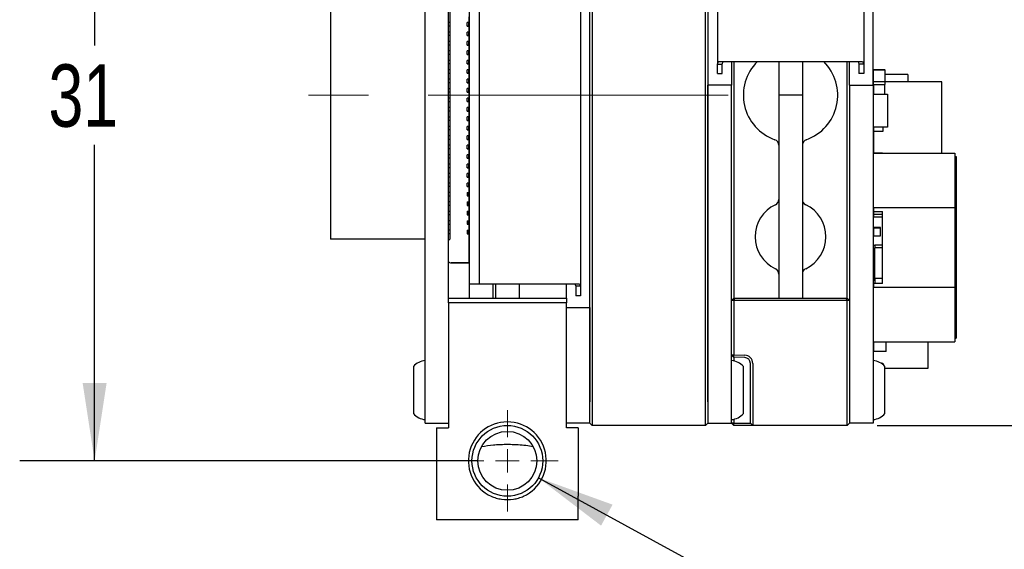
# Paper-space layout 'FFC body' of a CAD drawing. Header units: millimetres. Extents: x 5 to 274, y 4 to 211.
# Tile 5 of 12: x 97 to 139, y 142 to 165. Entities that reach past the tile are written whole.
import ezdxf

# ---------------------------------------------------------------- set-up
doc = ezdxf.new("R2010")
doc.units = ezdxf.units.MM
doc.linetypes.add('CENTERX2', pattern=[20.32, 12.7, -2.54, 2.54, -2.54])
doc.layers.add('DIMENSIONS', color=8, linetype='Continuous')
doc.styles.add('SLDTEXTSTYLE0', font='TXT', dxfattribs={"width": 0.75})
doc.styles.add('SLDTEXTSTYLE5', font='TXT', dxfattribs={"width": 0.675})
doc.dimstyles.new('SLDDIMSTYLE2', dxfattribs={"dimtxt": 2.645833, "dimasz": 3.302, "dimexe": 0, "dimexo": 0.0625, "dimgap": 0.661458, "dimtad": 0, "dimtih": 1, "dimtoh": 1, "dimdec": 0, "dimrnd": 1e-09, "dimzin": 12, "dimdsep": 46, "dimtxsty": 'SLDTEXTSTYLE0', "dimsah": 1, "dimcen": 0.09, "dimadec": 0, "dimazin": 3, "dimtfac": 1, "dimtdec": 0, "dimtofl": 0, "dimtmove": 0, "dimatfit": 3, "dimfxl": 1, "dimfrac": 2, "dimtolj": 1, "dimtzin": 12, "dimarcsym": 0})
doc.dimstyles.new('SLDDIMSTYLE9', dxfattribs={"dimtxt": 2.645833, "dimasz": 3.302, "dimexe": 0, "dimexo": 0.0625, "dimgap": 0.661458, "dimtad": 0, "dimtih": 1, "dimtoh": 1, "dimdec": 6, "dimrnd": 1e-09, "dimzin": 12, "dimdsep": 46, "dimtxsty": 'SLDTEXTSTYLE0', "dimsah": 1, "dimcen": 0, "dimadec": 0, "dimazin": 3, "dimtfac": 1, "dimtofl": 0, "dimtmove": 0, "dimatfit": 3, "dimfxl": 1, "dimfrac": 2, "dimtolj": 1, "dimtzin": 12, "dimarcsym": 0})

# ---------------------------------------------------------------- blocks, each defined once
blk = doc.blocks.new('_D_61')
at = {"layer": 'DIMENSIONS'}
for p, q in [((116.779, 176.916), (97.385, 176.916)), ((100.56, 176.916), (100.56, 163.518)), ((100.56, 145.916), (100.56, 159.314)), ((116.779, 145.916), (97.385, 145.916))]:
    blk.add_line(p, q, dxfattribs=at)
for points in [[(100.56, 176.916), (100.052, 173.614), (101.068, 173.614)], [(100.56, 145.916), (101.068, 149.218), (100.052, 149.218)]]:
    blk.add_solid(points, dxfattribs=at)
at = {"layer": 'DIMENSIONS', "insert": (98.605, 162.725), "char_height": 2.6458, "attachment_point": 1, "style": 'SLDTEXTSTYLE0'}
blk.add_mtext('31', dxfattribs=at)
blk = doc.blocks.new('_D_63')
at = {"layer": 'DIMENSIONS'}
for p, q in [((133.719, 175.416), (160.092, 175.416)), ((156.917, 175.416), (156.917, 163.518)), ((156.917, 147.416), (156.917, 159.314)), ((133.719, 147.416), (160.092, 147.416))]:
    blk.add_line(p, q, dxfattribs=at)
for points in [[(156.917, 175.416), (156.409, 172.114), (157.425, 172.114)], [(156.917, 147.416), (157.425, 150.718), (156.409, 150.718)]]:
    blk.add_solid(points, dxfattribs=at)
at = {"layer": 'DIMENSIONS', "insert": (154.962, 162.725), "char_height": 2.6458, "attachment_point": 1, "style": 'SLDTEXTSTYLE0'}
blk.add_mtext('28', dxfattribs=at)
blk = doc.blocks.new('SW_SYMBOL_HOLE_DEPTH')
at = {"layer": 'DIMENSIONS', "color": 0}
for p, q in [((0, 875), (800, 875)), ((400, 875), (400, 75)), ((100, 555), (400, 75)), ((700, 555), (400, 75))]:
    blk.add_line(p, q, dxfattribs=at)
blk = doc.blocks.new('_D_66')
at = {"layer": 'DIMENSIONS'}
for p, q in [((119.366, 145.197), (130.36, 139.192)), ((130.36, 139.192), (131.917, 139.192))]:
    blk.add_line(p, q, dxfattribs=at)
blk.add_solid([(119.366, 145.197), (122.02, 143.169), (122.507, 144.06)], dxfattribs=at)
at = {"layer": 'DIMENSIONS', "xscale": 0.0033796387, "yscale": 0.0033796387, "zscale": 0.0033796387}
blk.add_blockref('SW_SYMBOL_HOLE_DEPTH', (150.654, 137.457), dxfattribs=at)
at = {"layer": 'DIMENSIONS', "attachment_point": 1}
for s, insert, char_height, style in [('4X M3 - 6H', (131.917, 140.501), 2.6458, 'SLDTEXTSTYLE5'), ('3', (155.429, 140.501), 2.646, 'SLDTEXTSTYLE0'), ('MIN', (158.359, 140.501), 2.6458, 'SLDTEXTSTYLE0')]:
    blk.add_mtext(s, dxfattribs=dict(at, insert=insert, char_height=char_height, style=style))
blk = doc.blocks.new('SW_CENTERMARKSYMBOL_43')
at = {"color": 0, "linetype": 'Continuous', "lineweight": 18}
for p, q in [((0, 1), (0, 2.15)), ((0, 0), (0, 0.5)), ((-1, 0), (-2.15, 0)), ((0, 0), (-0.5, 0)), ((0, 0), (0, -0.5)), ((0, 0), (0.5, 0)), ((1, 0), (2.15, 0)), ((0, -1), (0, -2.15))]:
    blk.add_line(p, q, dxfattribs=at)

psp = doc.layouts.new('FFC body')

# ---------------------------------------------------------------- linework, layer by layer
at = {"color": 7, "linetype": 'Continuous', "lineweight": 25}
for p, q in [((126.4491738, 148.4163894), (126.4491738, 174.4163894)), ((126.5491738, 174.4163894), (126.5491738, 148.4163894)), ((114.5701738, 148.5163894), (114.5701738, 174.3163894)), ((115.5491738, 152.7163894), (115.5491738, 172.5163894)), ((121.5491738, 148.4163894), (121.5491738, 172.4127078)), ((121.6491738, 172.4198205), (121.6491738, 148.4163894)), ((116.4491738, 153.4163894), (116.4491738, 169.4163894)), ((116.8491738, 169.4163894), (116.8491738, 153.4163894)), ((121.1491738, 169.5185626), (121.1491738, 153.3142162)), ((110.5596738, 169.3163894), (110.5596738, 155.3163894)), ((133.5491738, 162.3413894), (133.5491738, 168.5983894)), ((126.9491738, 168.2005626), (126.9491738, 162.7362162)), ((133.1491738, 168.2005626), (133.1491738, 162.7362162)), ((115.6091689, 167.5191008), (115.6091684, 155.3191008)), ((115.6091688, 164.4913894), (115.5491738, 164.4913894)), ((116.3391687, 164.3441008), (116.3391688, 164.4941008)), ((116.4191688, 164.4941008), (116.3391688, 164.4941008)), ((116.4191687, 164.3441008), (116.4191688, 164.4941008)), ((116.4191688, 164.7441008), (116.4191688, 164.4941008)), ((115.6091687, 164.3413894), (115.5491738, 164.3413894)), ((115.6091687, 164.0913894), (115.5491738, 164.0913894)), ((116.4191687, 164.3441008), (116.3391687, 164.3441008)), ((116.3391687, 164.3441008), (116.4191687, 164.3441008)), ((116.3391687, 164.3441008), (116.3391687, 164.3441008)), ((116.4191687, 164.0941008), (116.3391687, 164.0941008)), ((116.3391687, 163.9441008), (116.3391687, 164.0941008)), ((116.4191687, 164.3441008), (116.4191687, 164.3441008)), ((116.4191687, 164.3441008), (116.4191687, 164.0941008)), ((116.4191687, 163.9441008), (116.4191687, 164.0941008)), ((115.6091687, 163.9413894), (115.5491738, 163.9413894)), ((115.6091687, 163.6913894), (115.5491738, 163.6913894)), ((116.3391687, 163.9441008), (116.4191687, 163.9441008)), ((116.3391687, 163.9441008), (116.3391687, 163.9441008)), ((116.4191687, 163.9441008), (116.3391687, 163.9441008)), ((116.3391687, 163.5441008), (116.3391687, 163.6941008)), ((116.4191687, 163.6941008), (116.3391687, 163.6941008)), ((116.4191687, 163.9441008), (116.4191687, 163.9441008)), ((116.4191687, 163.9441008), (116.4191687, 163.6941008)), ((116.4191687, 163.5441008), (116.4191687, 163.6941008)), ((115.6091687, 163.5413894), (115.5491738, 163.5413894)), ((115.6091687, 163.2913894), (115.5491738, 163.2913894)), ((115.6091687, 163.1413894), (115.5491738, 163.1413894)), ((116.4191687, 163.5441008), (116.3391687, 163.5441008)), ((116.3391687, 163.5441008), (116.4191687, 163.5441008)), ((116.3391687, 163.5441008), (116.3391687, 163.5441008)), ((116.4191687, 163.2941008), (116.3391687, 163.2941008)), ((116.3391687, 163.1441008), (116.3391687, 163.2941008)), ((116.4191687, 163.1441008), (116.3391687, 163.1441008)), ((116.3391687, 163.1441008), (116.4191687, 163.1441008)), ((116.3391687, 163.1441008), (116.3391687, 163.1441008)), ((116.4191687, 163.5441008), (116.4191687, 163.5441008)), ((116.4191687, 163.5441008), (116.4191687, 163.2941008)), ((116.4191687, 163.1441008), (116.4191687, 163.2941008)), ((116.4191687, 163.1441008), (116.4191687, 163.1441008)), ((116.4191687, 163.1441008), (116.4191687, 162.8941008)), ((115.6091687, 162.8913894), (115.5491738, 162.8913894)), ((115.6091687, 162.7413894), (115.5491738, 162.7413894)), ((116.4191687, 162.8941008), (116.3391687, 162.8941008)), ((116.3391687, 162.7441008), (116.3391687, 162.8941008)), ((116.3391687, 162.7441008), (116.4191687, 162.7441008)), ((116.3391687, 162.7441008), (116.3391687, 162.7441008)), ((116.4191687, 162.7441008), (116.3391687, 162.7441008)), ((116.4191687, 162.7441008), (116.4191687, 162.8941008)), ((116.4191687, 162.7441008), (116.4191687, 162.7441008)), ((116.4191687, 162.7441008), (116.4191687, 162.4941008)), ((126.9491738, 162.7362162), (126.994375, 162.8383894)), ((126.9491738, 162.7362162), (127.1491738, 162.7362162)), ((126.9491738, 162.3383894), (126.9491738, 162.7362162)), ((126.994375, 162.8383894), (128.1491738, 162.8383894)), ((127.1491738, 162.7362162), (127.1868415, 162.8383894)), ((127.1491738, 162.3383894), (127.1491738, 162.7362162)), ((127.5491738, 162.8383894), (127.5491738, 162.3413894)), ((127.6500542, 162.8383894), (127.6500542, 152.8163894)), ((128.1491738, 162.8383894), (131.9491738, 162.8383894)), ((129.5491738, 162.8383894), (129.5491738, 161.4163894)), ((130.5491738, 162.8383894), (130.5491738, 161.4163894)), ((131.9491738, 162.8383894), (133.1039726, 162.8383894)), ((132.4482935, 152.8163894), (132.4482935, 162.8383894)), ((132.5491738, 162.3413894), (132.5491738, 162.8383894)), ((132.9115062, 162.8383894), (132.9491738, 162.7362162)), ((133.1491738, 162.7362162), (132.9491738, 162.7362162)), ((132.9491738, 162.7362162), (132.9491738, 162.3383894)), ((133.1039726, 162.8383894), (133.1491738, 162.7362162)), ((133.1491738, 162.7362162), (133.1491738, 162.3383894)), ((115.6091687, 162.4913894), (115.5491738, 162.4913894)), ((115.6091687, 162.3413894), (115.5491738, 162.3413894)), ((116.3391687, 162.3441008), (116.3391687, 162.4941008)), ((116.4191687, 162.4941008), (116.3391687, 162.4941008)), ((116.4191687, 162.3441008), (116.3391687, 162.3441008)), ((116.3391687, 162.3441008), (116.4191687, 162.3441008)), ((116.3391687, 162.3441008), (116.3391687, 162.3441008)), ((116.4191687, 162.3441008), (116.4191686, 162.0941008)), ((116.4191687, 162.3441008), (116.4191687, 162.4941008)), ((116.4191687, 162.3441008), (116.4191687, 162.3441008)), ((126.9491738, 162.3383894), (127.1491738, 162.3383894)), ((127.5491738, 162.3413894), (127.5491738, 161.8413894)), ((132.5491738, 161.8413894), (132.5491738, 162.3413894)), ((133.1491738, 162.3383894), (132.9491738, 162.3383894)), ((133.5491738, 161.8413894), (133.5491738, 162.3413894)), ((133.5536794, 162.4820324), (133.5536794, 162.0020324)), ((133.5636794, 162.4820324), (133.5536794, 162.4820324)), ((134.0436794, 162.4920325), (133.5636794, 162.4920325)), ((133.5636794, 162.4920324), (134.0436794, 162.4920324)), ((133.5636794, 162.4820324), (133.5636794, 162.4920324)), ((134.0436794, 162.4820324), (134.0436794, 162.4920324)), ((134.0436794, 162.4820324), (134.0536794, 162.4820324)), ((134.0536794, 162.0020324), (134.0536794, 162.4820324)), ((115.6091686, 162.0913894), (115.5491738, 162.0913894)), ((115.6091686, 161.9413894), (115.5491738, 161.9413894)), ((116.3391686, 161.9441008), (116.3391686, 162.0941008)), ((116.4191686, 162.0941008), (116.3391686, 162.0941008)), ((116.3391686, 161.9441008), (116.4191686, 161.9441008)), ((116.3391686, 161.9441008), (116.3391686, 161.9441008)), ((116.4191686, 161.9441008), (116.3391686, 161.9441008)), ((116.4191686, 161.9441008), (116.4191686, 162.0941008)), ((116.4191686, 161.9441008), (116.4191686, 161.9441008)), ((116.4191686, 161.9441008), (116.4191686, 161.6941008)), ((133.5536794, 162.0020325), (133.5536794, 161.8669951)), ((133.5636794, 162.0020324), (133.5536794, 162.0020324)), ((133.5636794, 162.0020324), (133.5636794, 161.9920324)), ((133.5636794, 161.9920324), (134.0436794, 161.9920324)), ((134.0436794, 162.0020324), (134.0536794, 162.0020324)), ((134.0436794, 161.9920324), (134.0436794, 162.0020324)), ((135.0136797, 162.2918347), (134.0536794, 162.2918347)), ((134.0536794, 161.8669951), (134.0536794, 162.0020325)), ((136.4636793, 161.9813876), (134.0536794, 161.9813876)), ((135.0136797, 162.2918347), (135.0136797, 161.9813876)), ((136.4636793, 158.9644179), (136.4636793, 161.9813876)), ((115.6091686, 161.6913894), (115.5491738, 161.6913894)), ((115.6091686, 161.5413894), (115.5491738, 161.5413894)), ((116.3391686, 161.5441008), (116.3391686, 161.6941008)), ((116.4191686, 161.6941008), (116.3391686, 161.6941008)), ((116.4191686, 161.5441008), (116.3391686, 161.5441008)), ((116.3391686, 161.5441008), (116.4191686, 161.5441008)), ((116.3391686, 161.5441008), (116.3391686, 161.5441008)), ((116.4191686, 161.5441008), (116.4191686, 161.6941008)), ((116.4191686, 161.5441008), (116.4191686, 161.5441008)), ((116.4191686, 161.5441008), (116.4191686, 161.2941008)), ((127.5491738, 161.8413894), (126.5491738, 161.8413894)), ((126.5491738, 148.4163894), (126.5491738, 161.8413894)), ((127.5491738, 148.4163894), (127.5491738, 161.8413894)), ((132.5491738, 161.8413894), (132.5491738, 148.4163894)), ((132.5491738, 161.8413894), (133.5491738, 161.8413894)), ((133.5491738, 161.8413894), (133.5491738, 148.4163894)), ((133.5536794, 161.8669951), (133.5536794, 161.7919981)), ((133.5536794, 161.8669951), (133.5636794, 161.8669951)), ((133.5536794, 161.7919981), (133.5636794, 161.7919981)), ((133.5636794, 161.8669951), (134.0436794, 161.8669951)), ((133.5636794, 161.8669951), (133.5636794, 161.4663905)), ((133.56368, 160.0663882), (133.56368, 161.4663905)), ((133.56368, 161.4663905), (134.1636788, 161.4663905)), ((134.0436794, 161.8669951), (134.0536794, 161.8669951)), ((134.0436794, 161.4663905), (134.0436794, 161.8669951)), ((134.1636788, 161.4663905), (134.1636788, 160.0663882)), ((115.6091686, 161.2913894), (115.5491738, 161.2913894)), ((115.6091686, 161.1413894), (115.5491738, 161.1413894)), ((116.4191686, 161.2941008), (116.3391686, 161.2941008)), ((116.3391686, 161.1441008), (116.3391686, 161.2941008)), ((116.4191686, 161.1441008), (116.3391686, 161.1441008)), ((116.3391686, 161.1441008), (116.4191686, 161.1441008)), ((116.3391686, 161.1441008), (116.3391686, 161.1441008)), ((116.4191686, 161.1441008), (116.4191686, 161.2941008)), ((116.4191686, 161.1441008), (116.4191686, 161.1441008)), ((116.4191686, 161.1441008), (116.4191686, 160.8941008)), ((130.5491738, 161.4163894), (129.5491738, 161.4163894)), ((129.5491738, 161.4163894), (129.5491738, 158.4163894)), ((130.5491738, 161.4163894), (130.5491738, 158.4163894)), ((133.5536794, 161.2669951), (133.5536794, 161.0769951)), ((133.5636794, 161.2669951), (133.5536794, 161.2669951)), ((133.5536794, 161.2669951), (133.5636794, 161.2669951)), ((133.5536794, 161.0769951), (133.5536794, 161.0019981)), ((115.6091686, 160.8913894), (115.5491738, 160.8913894)), ((115.6091686, 160.7413894), (115.5491738, 160.7413894)), ((116.4191686, 160.8941008), (116.3391686, 160.8941008)), ((116.3391686, 160.7441008), (116.3391686, 160.8941008)), ((116.4191686, 160.7441008), (116.3391686, 160.7441008)), ((116.3391686, 160.7441008), (116.4191686, 160.7441008)), ((116.3391686, 160.7441008), (116.3391686, 160.7441008)), ((116.4191686, 160.7441008), (116.4191686, 160.8941008)), ((116.4191686, 160.7441008), (116.4191686, 160.7441008)), ((116.4191686, 160.7441008), (116.4191686, 160.4941008)), ((115.6091686, 160.4913894), (115.5491738, 160.4913894)), ((115.6091686, 160.3413894), (115.5491738, 160.3413894)), ((116.3391686, 160.3441008), (116.3391686, 160.4941008)), ((116.4191686, 160.4941008), (116.3391686, 160.4941008)), ((116.4191686, 160.3441008), (116.3391686, 160.3441008)), ((116.3391686, 160.3441008), (116.4191686, 160.3441008)), ((116.3391686, 160.3441008), (116.3391686, 160.3441008)), ((116.4191686, 160.3441008), (116.4191686, 160.4941008)), ((116.4191686, 160.3441008), (116.4191686, 160.3441008)), ((116.4191686, 160.3441008), (116.4191686, 160.0941008)), ((133.5536794, 160.2568394), (133.5536794, 160.0668394)), ((115.6091686, 160.0913894), (115.5491738, 160.0913894)), ((115.6091686, 159.9413894), (115.5491738, 159.9413894)), ((116.4191686, 160.0941008), (116.3391686, 160.0941008)), ((116.3391686, 159.9441008), (116.3391686, 160.0941008)), ((116.3391686, 159.9441008), (116.4191686, 159.9441008)), ((116.3391686, 159.9441008), (116.3391686, 159.9441008)), ((116.4191686, 159.9441008), (116.3391686, 159.9441008)), ((116.4191686, 159.9441008), (116.4191685, 159.6941008)), ((116.4191686, 159.9441008), (116.4191686, 160.0941008)), ((116.4191686, 159.9441008), (116.4191686, 159.9441008)), ((133.5536794, 160.0668394), (133.5636794, 160.0668394)), ((133.56368, 160.0663882), (133.56368, 159.8774262)), ((134.1636788, 160.0663882), (133.56368, 160.0663882)), ((133.56368, 159.8774262), (133.56368, 158.9644178)), ((133.9636792, 159.8774262), (133.56368, 159.8774262)), ((133.9636792, 160.0663882), (133.9636792, 159.8774262)), ((115.6091685, 159.6913894), (115.5491738, 159.6913894)), ((115.6091685, 159.5413894), (115.5491738, 159.5413894)), ((116.4191685, 159.6941008), (116.3391685, 159.6941008)), ((116.3391685, 159.5441008), (116.3391685, 159.6941008)), ((116.4191685, 159.5441008), (116.3391685, 159.5441008)), ((116.3391685, 159.5441008), (116.4191685, 159.5441008)), ((116.3391685, 159.5441008), (116.3391685, 159.5441008)), ((116.4191685, 159.5441008), (116.4191685, 159.6941008)), ((116.4191685, 159.5441008), (116.4191685, 159.5441008)), ((116.4191685, 159.5441008), (116.4191685, 159.2941008)), ((133.5536794, 159.4668394), (133.5536794, 159.4668395)), ((133.5536794, 159.4668395), (133.5636794, 159.4668395)), ((133.5536794, 159.4668394), (133.5536794, 159.2768394)), ((133.5636794, 159.4668394), (133.5536794, 159.4668394)), ((115.6091685, 159.2913894), (115.5491738, 159.2913894)), ((115.6091685, 159.1413894), (115.5491738, 159.1413894)), ((116.4191685, 159.2941008), (116.3391685, 159.2941008)), ((116.3391685, 159.1441008), (116.3391685, 159.2941008)), ((116.4191685, 159.1441008), (116.3391685, 159.1441008)), ((116.3391685, 159.1441008), (116.4191685, 159.1441008)), ((116.3391685, 159.1441008), (116.3391685, 159.1441008)), ((116.4191685, 159.1441008), (116.4191685, 159.2941008)), ((116.4191685, 159.1441008), (116.4191685, 159.1441008)), ((116.4191685, 159.1441008), (116.4191685, 158.8941008)), ((133.5636801, 156.6601217), (133.5636802, 158.9644178)), ((133.9436802, 158.9644179), (133.5636802, 158.964418)), ((133.5636802, 158.964418), (133.5636802, 158.964418)), ((133.5636802, 158.964418), (137.0136802, 158.9644179)), ((133.5636802, 158.9644178), (137.0136802, 158.9644176)), ((133.5636802, 158.9644178), (133.9436802, 158.9644178)), ((133.5636802, 158.9644178), (133.5636802, 158.9644178)), ((133.9436802, 158.9644178), (133.9436802, 158.9644179)), ((137.0136802, 158.9644176), (137.0136801, 156.6601216)), ((137.0136802, 158.9644179), (137.0136802, 158.9644176)), ((115.6091685, 158.8913894), (115.5491738, 158.8913894)), ((115.6091685, 158.7413894), (115.5491738, 158.7413894)), ((116.3391685, 158.7441008), (116.3391685, 158.8941008)), ((116.4191685, 158.8941008), (116.3391685, 158.8941008)), ((116.3391685, 158.7441008), (116.4191685, 158.7441008)), ((116.3391685, 158.7441008), (116.3391685, 158.7441008)), ((116.4191685, 158.7441008), (116.3391685, 158.7441008)), ((116.4191685, 158.7441008), (116.4191685, 158.8941008)), ((116.4191685, 158.7441008), (116.4191685, 158.7441008)), ((116.4191685, 158.7441008), (116.4191685, 158.4941008)), ((137.0136802, 158.8144179), (137.0636802, 158.8144178)), ((137.0136802, 158.8144176), (137.0636802, 158.8144176)), ((137.0636802, 158.8144176), (137.0636801, 156.6069928)), ((137.0636802, 158.8144178), (137.0636802, 158.8144176)), ((115.6091685, 158.4913894), (115.5491738, 158.4913894)), ((115.6091685, 158.3413894), (115.5491738, 158.3413894)), ((116.3391685, 158.3441008), (116.3391685, 158.4941008)), ((116.4191685, 158.4941008), (116.3391685, 158.4941008)), ((116.4191685, 158.3441008), (116.3391685, 158.3441008)), ((116.3391685, 158.3441008), (116.4191685, 158.3441008)), ((116.3391685, 158.3441008), (116.3391685, 158.3441008)), ((116.4191685, 158.3441008), (116.4191685, 158.4941008)), ((116.4191685, 158.3441008), (116.4191685, 158.3441008)), ((116.4191685, 158.3441008), (116.4191685, 158.0941008)), ((129.5491738, 158.4163894), (129.5491738, 154.1073507)), ((130.5491738, 158.4163894), (130.5491738, 154.1073507)), ((115.6091685, 158.0913894), (115.5491738, 158.0913894)), ((115.6091685, 157.9413894), (115.5491738, 157.9413894)), ((116.4191685, 158.0941008), (116.3391685, 158.0941008)), ((116.3391685, 157.9441008), (116.3391685, 158.0941008)), ((116.4191685, 157.9441008), (116.3391685, 157.9441008)), ((116.3391685, 157.9441008), (116.4191685, 157.9441008)), ((116.3391685, 157.9441008), (116.3391685, 157.9441008)), ((116.4191685, 157.9441008), (116.4191685, 158.0941008)), ((116.4191685, 157.9441008), (116.4191685, 157.9441008)), ((116.4191685, 157.9441008), (116.4191685, 157.6941008)), ((115.6091685, 157.6913894), (115.5491738, 157.6913894)), ((115.6091684, 157.5413894), (115.5491738, 157.5413894)), ((116.3391684, 157.5441008), (116.3391685, 157.6941008)), ((116.4191684, 157.5441008), (116.3391684, 157.5441008)), ((116.3391684, 157.5441008), (116.4191684, 157.5441008)), ((116.3391684, 157.5441008), (116.3391684, 157.5441008)), ((116.3391684, 157.2941008), (116.3391684, 157.1441008)), ((116.3391684, 157.2941008), (116.4191684, 157.2941008)), ((116.4191685, 157.6941008), (116.3391685, 157.6941008)), ((116.4191684, 157.5441008), (116.4191685, 157.6941008)), ((116.4191684, 157.5441008), (116.4191684, 157.5441008)), ((116.4191684, 157.5441008), (116.4191684, 157.2941008)), ((116.4191684, 157.1441008), (116.4191684, 157.2941008)), ((115.6091684, 157.2913894), (115.5491738, 157.2913894)), ((115.6091684, 157.1413894), (115.5491738, 157.1413894)), ((115.6091684, 156.8913894), (115.5491738, 156.8913894)), ((116.3391684, 157.1441008), (116.4191684, 157.1441008)), ((116.3391684, 157.1441008), (116.4191684, 157.1441008)), ((116.3391684, 157.1441008), (116.3391684, 157.1441008)), ((116.3391684, 156.8941008), (116.3391684, 156.7441008)), ((116.3391684, 156.8941008), (116.4191684, 156.8941008)), ((116.4191684, 157.1441008), (116.4191684, 157.1441008)), ((116.4191684, 157.1441008), (116.4191684, 156.8941008)), ((116.4191684, 156.7441008), (116.4191684, 156.8941008)), ((115.6091684, 156.7413894), (115.5491738, 156.7413894)), ((115.6091684, 156.4913894), (115.5491738, 156.4913894)), ((116.3391684, 156.7441008), (116.4191684, 156.7441008)), ((116.3391684, 156.7441008), (116.4191684, 156.7441008)), ((116.3391684, 156.7441008), (116.3391684, 156.7441008)), ((116.3391684, 156.4941008), (116.4191684, 156.4941008)), ((116.3391684, 156.4941008), (116.3391684, 156.3441008)), ((116.4191684, 156.7441008), (116.4191684, 156.7441008)), ((116.4191684, 156.7441008), (116.4191684, 156.4941008)), ((116.4191684, 156.3441008), (116.4191684, 156.4941008)), ((133.56368, 156.4894181), (133.56368, 156.3524266)), ((133.5636801, 156.6601217), (137.0136801, 156.6601216)), ((133.5636801, 156.6601217), (133.5636801, 156.4894176)), ((133.5636801, 156.4894176), (133.9436801, 156.4894176)), ((133.94368, 153.4394176), (133.9436801, 156.4894176)), ((137.0136801, 156.6601216), (137.01368, 153.2687133)), ((137.0636801, 156.6069928), (137.0136801, 156.6069928)), ((137.0636801, 156.6069928), (137.06368, 153.3218421)), ((115.6091684, 156.3413894), (115.5491738, 156.3413894)), ((115.6091684, 156.0913894), (115.5491738, 156.0913894)), ((116.3391684, 156.3441008), (116.4191684, 156.3441008)), ((116.3391684, 156.3441008), (116.4191684, 156.3441008)), ((116.3391684, 156.3441008), (116.3391684, 156.3441008)), ((116.3391684, 156.0941008), (116.3391684, 155.9441008)), ((116.3391684, 156.0941008), (116.4191684, 156.0941008)), ((116.4191684, 156.3441008), (116.4191684, 156.3441008)), ((116.4191684, 156.3441008), (116.4191684, 156.0941008)), ((116.4191684, 155.9441008), (116.4191684, 156.0941008)), ((133.9436801, 156.3524266), (133.56368, 156.3524266)), ((133.56368, 156.3524266), (133.56368, 156.2499219)), ((133.9436801, 156.2499219), (133.56368, 156.2499219)), ((133.56368, 155.8058823), (133.56368, 156.2499219)), ((115.6091684, 155.9413894), (115.5491738, 155.9413894)), ((115.6091684, 155.6913894), (115.5491738, 155.6913894)), ((116.3391684, 155.9441008), (116.4191684, 155.9441008)), ((116.3391684, 155.9441008), (116.4191684, 155.9441008)), ((116.3391684, 155.9441008), (116.3391684, 155.9441008)), ((116.3391684, 155.6941008), (116.4191684, 155.6941008)), ((116.3391684, 155.6941008), (116.3391684, 155.5441008)), ((116.4191684, 155.9441008), (116.4191684, 155.9441008)), ((116.4191684, 155.9441008), (116.4191684, 155.6941008)), ((116.4191684, 155.5441008), (116.4191684, 155.6941008)), ((133.56368, 155.8058823), (133.56368, 155.7820061)), ((133.8636794, 155.8058823), (133.56368, 155.8058823)), ((133.8636794, 155.7820061), (133.56368, 155.7820061)), ((133.56368, 155.7820061), (133.56368, 155.4530202)), ((133.8636794, 155.7820061), (133.8636794, 155.8058823)), ((133.8636794, 155.4530202), (133.8636794, 155.7820061)), ((111.5596738, 155.3163894), (110.5596738, 155.3163894)), ((114.5701738, 155.3163894), (111.5596738, 155.3163894)), ((115.6091684, 155.5413894), (115.5491738, 155.5413894)), ((115.5491738, 155.2591063), (115.6091684, 155.3191008)), ((116.3391684, 155.5441008), (116.4191684, 155.5441008)), ((116.3391684, 155.5441008), (116.4191684, 155.5441008)), ((116.3391684, 155.5441008), (116.3391684, 155.5441008)), ((116.4191684, 155.5441008), (116.4191683, 154.3091008)), ((116.4191684, 155.5441008), (116.4191684, 155.5441008)), ((133.56368, 155.4530202), (133.8636794, 155.4530202)), ((133.56368, 155.0520085), (133.56368, 155.4530202)), ((133.6136799, 155.0520085), (133.56368, 155.0520085)), ((133.6036799, 154.9418384), (133.6036799, 153.6418359)), ((133.94368, 154.9418384), (133.6036799, 154.9418384)), ((133.6136799, 155.0668379), (133.6136799, 154.9418384)), ((133.6136799, 155.0668379), (133.94368, 155.0668379)), ((116.4191683, 154.3091008), (115.6691683, 154.3091008)), ((115.6691683, 154.3091005), (116.4191683, 154.3091004)), ((116.2191683, 154.3091007), (115.9191683, 154.3091007)), ((115.9191683, 154.3091005), (115.9191683, 154.3091007)), ((115.9191683, 154.3091005), (116.2191683, 154.3091005)), ((116.2691683, 154.3091007), (116.2191683, 154.3091007)), ((116.2191683, 154.3091005), (116.2691683, 154.3091005)), ((116.3691683, 154.3091007), (116.2691683, 154.3091008)), ((116.2691683, 154.3091007), (116.2691683, 154.3091008)), ((116.2691683, 154.3091005), (116.2691683, 154.3091005)), ((116.2691683, 154.3091005), (116.3691683, 154.3091005)), ((116.4191683, 154.3091008), (116.3691683, 154.3091007)), ((116.3691683, 154.3091005), (116.4191683, 154.3091004)), ((116.4191683, 154.3091008), (116.4191683, 154.3091008)), ((116.4191683, 154.3091004), (116.4191683, 154.3091004)), ((129.5491738, 154.1073507), (129.5491738, 152.8163894)), ((130.5491738, 154.1073507), (130.5491738, 152.8163894)), ((133.56368, 153.906411), (133.56368, 153.5774251)), ((133.6036799, 153.906411), (133.56368, 153.906411)), ((133.56368, 153.5774251), (133.6136799, 153.5774251)), ((133.94368, 153.6418359), (133.6036799, 153.6418359)), ((133.6136799, 153.6418359), (133.6136799, 153.4394182)), ((116.4491738, 153.4163894), (116.8491738, 153.4163894)), ((116.4491738, 152.8163894), (116.4491738, 153.4163894)), ((116.8491738, 153.4163894), (118.0491738, 153.4163894)), ((117.4491738, 152.8163894), (117.4491738, 153.4163894)), ((117.5491738, 153.4163894), (117.5491738, 152.8163894)), ((118.0491738, 153.4163894), (118.9991738, 153.4163894)), ((118.5491738, 153.4163894), (118.5491738, 152.8163894)), ((118.9991738, 153.4163894), (119.9491738, 153.4163894)), ((119.9491738, 153.4163894), (121.1039726, 153.4163894)), ((120.5491738, 152.9163894), (120.5491738, 153.4163894)), ((120.9115062, 153.4163894), (120.9491738, 153.3142162)), ((121.1491738, 153.3142162), (120.9491738, 153.3142162)), ((120.9491738, 153.3142162), (120.9491738, 152.9163894)), ((121.1039726, 153.4163894), (121.1491738, 153.3142162)), ((121.1491738, 153.3142162), (121.1491738, 152.9163894)), ((133.5636799, 150.9644178), (133.56368, 153.2687135)), ((133.94368, 153.4394177), (133.56368, 153.4394177)), ((133.56368, 153.4394177), (133.56368, 153.4394176)), ((133.56368, 153.4394176), (133.56368, 153.2687135)), ((133.94368, 153.4394176), (133.56368, 153.4394176)), ((137.01368, 153.2687133), (133.56368, 153.2687135)), ((133.94368, 153.4394176), (133.94368, 153.4394177)), ((137.01368, 153.2687133), (137.0136799, 150.9644176)), ((137.01368, 153.3218422), (137.06368, 153.3218421)), ((137.06368, 153.3218421), (137.0636799, 151.1144176)), ((115.5491738, 152.8163894), (120.5491738, 152.8163894)), ((115.5491738, 152.6163894), (115.5491738, 152.7163894)), ((120.5491738, 152.8163894), (120.5491738, 152.9163894)), ((120.5491738, 152.8163894), (120.5491738, 152.6163894)), ((121.1491738, 152.9163894), (120.9491738, 152.9163894)), ((127.5491738, 152.7163894), (127.6491738, 152.8163894)), ((127.6491738, 152.7163894), (127.5491738, 152.7163894)), ((127.5491738, 150.420071), (127.5491738, 152.7163894)), ((127.6491738, 152.8163894), (127.6905952, 152.8163894)), ((127.6491738, 152.7163894), (127.6905952, 152.8163894)), ((132.4491738, 152.7163894), (127.6491738, 152.7163894)), ((127.6491738, 152.7163894), (127.6491738, 150.4129583)), ((127.6905952, 152.8163894), (132.4077525, 152.8163894)), ((132.4491738, 152.7163894), (132.4077525, 152.8163894)), ((132.4077525, 152.8163894), (132.4491738, 152.8163894)), ((132.5491738, 152.7163894), (132.4491738, 152.8163894)), ((132.5491738, 152.7163894), (132.4491738, 152.7163894)), ((132.4491738, 148.4163894), (132.4491738, 152.7163894)), ((132.5491738, 152.7163894), (132.5491738, 148.4163894)), ((133.5536794, 152.9655415), (133.5536794, 152.7755415)), ((133.5536794, 152.7755415), (133.5636794, 152.7755415)), ((120.5491738, 152.6163894), (115.5491738, 152.6163894)), ((115.5491738, 152.6163894), (115.5491738, 147.3163894)), ((120.5491738, 147.3163894), (120.5491738, 152.6163894)), ((120.5491738, 152.4163894), (121.5491738, 152.4163894)), ((121.5491738, 152.4163894), (121.5491738, 148.4163894)), ((133.5536794, 152.1755415), (133.5536794, 151.9855415)), ((133.5636794, 152.1755415), (133.5536794, 152.1755415)), ((133.5536794, 152.1755415), (133.5636794, 152.1755415)), ((137.0136799, 151.1144176), (137.0636799, 151.1144176)), ((133.5636799, 150.9644178), (137.0136799, 150.9644176)), ((133.56368, 150.964418), (133.56368, 150.5544157)), ((134.09368, 150.5544157), (134.09368, 150.9644177)), ((135.8636805, 150.9644177), (135.8636805, 149.8270062)), ((127.5491738, 150.420071), (127.6491738, 150.4129583)), ((127.6491129, 150.3128995), (127.5491738, 150.420071)), ((127.6491129, 150.3128995), (127.6491738, 150.4129583)), ((128.1078987, 150.2968783), (127.6491129, 150.3128995)), ((127.6491129, 150.3128995), (127.6491129, 150.1513689)), ((127.6491738, 150.4129583), (128.1113886, 150.3968174)), ((134.09368, 150.5544157), (133.56368, 150.5544157)), ((133.56368, 150.1650589), (133.56368, 150.5544157)), ((114.0701738, 149.9163894), (114.0701738, 147.9744464)), ((128.0491738, 149.3511129), (128.0491738, 149.9163894)), ((128.3491738, 148.4163894), (128.3491738, 150.0470306)), ((128.4491738, 150.0470306), (128.4491738, 148.4163894)), ((133.8829871, 150.0564107), (133.9636792, 150.0564107)), ((133.9636792, 150.0564107), (133.9636792, 149.9986868)), ((134.0491738, 149.7237256), (134.0491738, 149.9163894)), ((135.8636805, 149.8270062), (134.0491738, 149.8270062)), ((134.0491738, 147.9163894), (134.0491738, 149.7237256)), ((128.0491738, 147.9163894), (128.0491738, 149.3511129)), ((114.5701738, 147.5163894), (114.5701738, 148.5163894)), ((121.5491738, 147.5163894), (121.5491738, 148.4163894)), ((121.6491738, 148.4163894), (121.6491738, 147.4163894)), ((126.4491738, 147.4163894), (126.4491738, 148.4163894)), ((126.5491738, 148.4163894), (126.5491738, 147.5163894)), ((127.5491738, 147.5163894), (127.5491738, 148.4163894)), ((128.3491738, 147.5163894), (128.3491738, 148.4163894)), ((128.4491738, 148.4163894), (128.4491738, 147.4163894)), ((132.4491738, 147.4163894), (132.4491738, 148.4163894)), ((132.5491738, 148.4163894), (132.5491738, 147.5163894)), ((133.5491738, 148.4163894), (133.5491738, 147.5163894)), ((114.0701738, 147.9744464), (114.0701738, 147.9163894)), ((114.5701738, 147.5163894), (115.5491738, 147.5163894)), ((115.0491738, 147.3163894), (115.0491738, 144.4163894)), ((115.0491738, 147.3163894), (115.5491738, 147.3163894)), ((121.5491738, 147.5163894), (120.5491738, 147.5163894)), ((121.0491738, 147.3163894), (120.5491738, 147.3163894)), ((121.0491738, 147.3163894), (121.0491738, 144.4163894)), ((121.5491738, 147.5163894), (121.6491738, 147.4163894)), ((126.4491738, 147.4163894), (121.6491738, 147.4163894)), ((126.4491738, 147.4163894), (126.5491738, 147.5163894)), ((126.5491738, 147.5163894), (127.5491738, 147.5163894)), ((127.6491129, 147.5163894), (127.5491738, 147.5163894)), ((127.6491738, 147.4163894), (127.5491738, 147.5163894)), ((127.6491129, 147.6814099), (127.6491129, 147.5163894)), ((127.6491129, 147.5163894), (128.1078987, 147.5163894)), ((127.6491738, 147.4163894), (127.6491129, 147.5163894)), ((128.1113886, 147.4163894), (127.6491738, 147.4163894)), ((128.1078987, 147.5163894), (128.3491738, 147.5163894)), ((128.4491738, 147.4163894), (128.1113886, 147.4163894)), ((128.4491738, 147.4163894), (128.3491738, 147.5163894)), ((132.4491738, 147.4163894), (128.4491738, 147.4163894)), ((132.5491738, 147.5163894), (132.4491738, 147.4163894)), ((133.5491738, 147.5163894), (132.5491738, 147.5163894)), ((115.0491738, 144.4163894), (115.0491738, 143.4163894)), ((121.0491738, 143.4163894), (121.0491738, 144.4163894)), ((121.0491738, 143.4163894), (115.0491738, 143.4163894))]:
    psp.add_line(p, q, dxfattribs=at)
at = {"color": 7, "linetype": 'CENTERX2', "lineweight": 18}
psp.add_line((127.3991738, 161.4163894), (108.6991738, 161.4163894), dxfattribs=at)
at = {"color": 7, "linetype": 'Continuous', "lineweight": 25}
for radius in [1.5, 1.25]:
    psp.add_circle((118.0491738, 145.9163894), radius, dxfattribs=at)
for centre, radius, start, end in [((130.0491738, 161.4163894), 2, 134.68366357, 250.52877937), ((130.0491738, 161.4163894), 2, 289.47122063, 45.31633643), ((133.5636794, 162.4820325), 0.01, 90, 180), ((133.5636794, 162.4820324), 0.01, 90, 180), ((134.0436794, 162.4820325), 0.01, 0, 90), ((134.0436794, 162.4820324), 0.01, 0, 90), ((133.5636794, 162.0020324), 0.01, 180, 270), ((134.0436794, 162.0020324), 0.01, 270, 0), ((133.5636794, 161.0769951), 0.01, 180, 270), ((133.5636794, 161.0019981), 0.01, 180, 270), ((133.5636794, 160.2568395), 0.01, 90, 180), ((133.5636794, 160.2568394), 0.01, 90, 180), ((129.2991738, 159.2950691), 0.25, 0, 70.52877937), ((130.7991738, 159.2950691), 0.25, 109.47122063, 180), ((133.5636794, 159.2768394), 0.01, 180, 270), ((129.2991738, 156.9975283), 0.25, 295.37693353, 0), ((130.7991738, 156.9975283), 0.25, 180, 244.62306647), ((130.0491738, 155.4163894), 1.5, 115.37693353, 244.62306647), ((130.0491738, 155.4163894), 1.5, 295.37693353, 64.62306647), ((115.6691683, 154.4591008), 0.15, 216.87340325, 269.9999975), ((115.6691683, 154.4591005), 0.15, 216.87340325, 269.9999975), ((129.2991738, 153.8352506), 0.25, 0, 64.62306647), ((130.7991738, 153.8352506), 0.25, 115.37693353, 180), ((133.5636794, 152.9655415), 0.01, 90, 180), ((133.5636794, 152.9655415), 0.01, 90, 180), ((133.5636794, 151.9855415), 0.01, 180, 270), ((128.0991738, 150.0470306), 0.25, 0, 88), ((128.0991738, 150.0470306), 0.35, 0, 88), ((114.6314213, 149.4188944), 0.75, 94.68417983, 138.44592252), ((127.4879263, 149.4188944), 0.75, 41.55407748, 85.31582017), ((133.4879263, 149.4188944), 0.75, 41.55407748, 85.31582017), ((114.6314213, 148.4138844), 0.75, 221.55407748, 265.31582017), ((127.4879263, 148.4138844), 0.75, 274.68417983, 318.44592252), ((133.4879263, 148.4138844), 0.75, 274.68417983, 318.44592252), ((118.0491738, 145.9163894), 1.65, 294.61997733, 245.38002267)]:
    psp.add_arc(centre, radius, start, end, dxfattribs=at)
for points, knots in [([(119.1507051, 146.5072606), (119.0457601, 146.5263827), (118.8359672, 146.5646091), (118.5339372, 146.5908762), (118.2475497, 146.6027994), (117.9800051, 146.6046612), (117.7159044, 146.5982524), (117.3669598, 146.5782192), (117.117023, 146.5359239), (116.9476425, 146.5072606)], [0, 0, 0, 0, 0.1503029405, 0.3004667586, 0.4151542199, 0.529489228, 0.6439083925, 0.7586792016, 1, 1, 1, 1]), ([(117.3617875, 144.4163894), (117.431853, 144.388486), (117.5736062, 144.3320331), (117.8905075, 144.2707914), (118.2144137, 144.2715873), (118.5278089, 144.3332142), (118.666524, 144.3884841), (118.7365602, 144.4163894)], [0, 0, 0, 0, 0.1599938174, 0.3236914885, 0.6832266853, 0.8400636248, 1, 1, 1, 1])]:
    psp.add_open_spline(points, degree=3, knots=knots, dxfattribs=at)

# ---------------------------------------------------------------- block references
at = {"color": 7, "linetype": 'Continuous', "lineweight": 0}
psp.add_blockref('SW_CENTERMARKSYMBOL_43', (118.0491738, 145.9163894), dxfattribs=at)

# ---------------------------------------------------------------- dimensions: what is measured, and where the dimension line sits
at = {"layer": 'DIMENSIONS'}
for base, p1, p2, picture, middle in [((100.5596738, 145.9163894), (118.0491738, 176.9163894), (118.0491738, 145.9163894), '_D_61', (100.5596738, 161.4163894)), ((156.9170578, 147.4163894), (132.4491738, 175.4163894), (132.4491738, 147.4163894), '_D_63', (156.9170578, 161.4163894))]:
    dim = psp.add_linear_dim(base=base, p1=p1, p2=p2, angle=90, dimstyle='SLDDIMSTYLE2', dxfattribs=at)
    dim.commit()
    dim.dimension.update_dxf_attribs({"geometry": picture, "text_midpoint": middle, "dimtype": 160})
dim = psp.add_diameter_dim_2p(p1=(116.7327468, 146.6354304), p2=(119.3656008, 145.1973484), text='4X M3 - 6H {\\fGDT;x} 3\\P', dimstyle='SLDDIMSTYLE9', override={"dimpost": '<>'}, dxfattribs=at)
dim.commit()
dim.dimension.update_dxf_attribs({"geometry": '_D_66', "text_midpoint": (148.456659, 139.1920528), "dimtype": 163})

doc.saveas('drawing.dxf')
